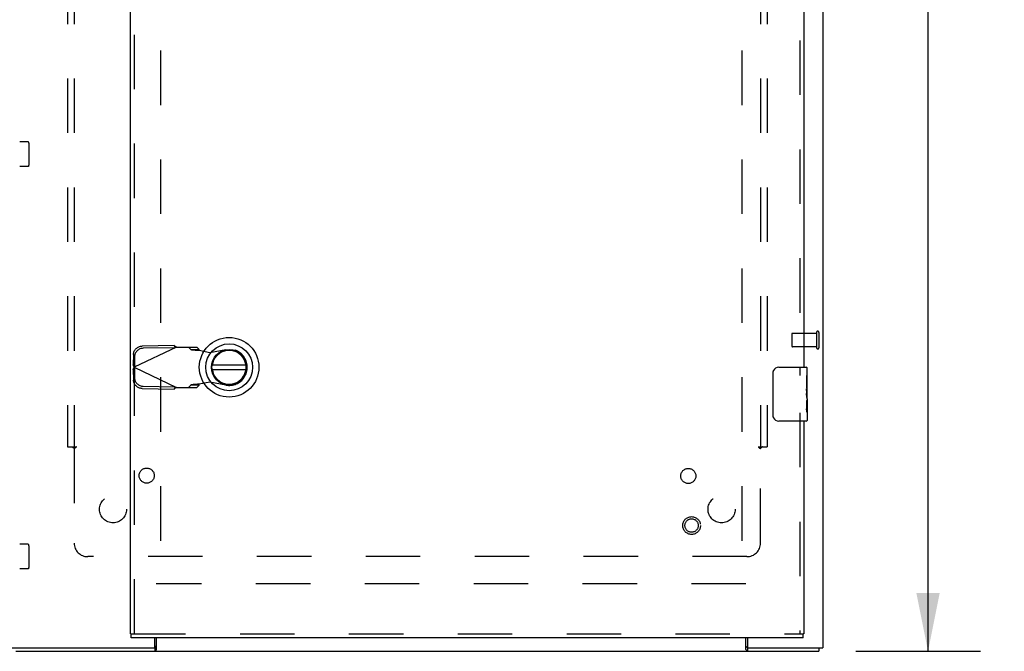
# Model space of a CAD drawing. Header units: inches. Extents: x 0 to 183, y 0 to 118.
# Tile 24 of 80: x 71 to 90, y 44 to 56. Entities that reach past the tile are written whole.
import ezdxf

# ---------------------------------------------------------------- set-up
doc = ezdxf.new("R2010")
doc.units = ezdxf.units.IN
doc.header["$LTSCALE"] = 10.065561
doc.header["$MEASUREMENT"] = 0
doc.linetypes.add('HIDDEN', pattern=[0.2, 0.1, -0.1])
doc.layers.get('0').update_dxf_attribs({"linetype": 'CONTINUOUS'})
for name, color, linetype in [('DEFAULT_2', 8, 'HIDDEN'), ('DIMENSIONS', 7, 'CONTINUOUS'), ('EXD_ENCLOSURE_DOOR_ASSEMBLY', 7, 'CONTINUOUS'), ('SUBPANEL', 7, 'CONTINUOUS')]:
    doc.layers.add(name, color=color, linetype=linetype)
doc.styles.get("Standard").update_dxf_attribs({"font": 'arial.ttf'})
doc.dimstyles.new('DIMSTYLE_1', dxfattribs={"dimtxt": 0.807398, "dimasz": 1.076531, "dimexe": 0.09, "dimexo": 0.07, "dimgap": 0.0375, "dimtad": 0, "dimtih": 1, "dimtoh": 1, "dimzin": 4, "dimdsep": 46, "dimtxsty": 'Standard', "dimblk": '_FILLED', "dimblk1": '_FILLED', "dimblk2": '_FILLED', "dimcen": 0.09, "dimadec": 3, "dimazin": 1, "dimtfac": 1, "dimtdec": 3, "dimtofl": 0, "dimtmove": 0, "dimatfit": 3, "dimldrblk": '_FILLED', "dimfxl": 0, "dimtolj": 1, "dimtzin": 4, "dimarcsym": 0})

# ---------------------------------------------------------------- blocks, each defined once
blk = doc.blocks.new('_FILLED')
at = {"color": 0, "linetype": 'ByBlock'}
blk.add_solid([(0, 0), (-1, 0.2), (-1, -0.2)], dxfattribs=at)
blk = doc.blocks.new('*D11')
at = {"layer": 'DIMENSIONS', "color": 2, "linetype": 'Continuous'}
for p, q in [((72.598, 61.694), (72.598, 59.318)), ((71.178, 60.287), (69.025, 60.287)), ((72.598, 60.287), (74.979, 60.287))]:
    blk.add_line(p, q, dxfattribs=at)
at = {"layer": 'DIMENSIONS', "color": 2, "linetype": 'Continuous', "xscale": 1.0765306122, "yscale": 1.0765306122, "zscale": 1.0765306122}
blk.add_blockref('_FILLED', (71.178, 60.287), dxfattribs=at)
at = {"layer": 'DIMENSIONS', "color": 2, "linetype": 'Continuous', "xscale": 1.0765306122, "yscale": 1.0765306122, "zscale": 1.0765306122, "rotation": 180}
blk.add_blockref('_FILLED', (72.598, 60.287), dxfattribs=at)
at = {"layer": 'DIMENSIONS', "color": 2, "linetype": 'Continuous', "insert": (75.383, 60.69), "char_height": 0.8074, "width": 2.19408, "attachment_point": 1, "line_spacing_factor": 0.9}
blk.add_mtext('1.42', dxfattribs=at)
blk = doc.blocks.new('*D12')
at = {"layer": 'DIMENSIONS', "color": 2, "linetype": 'Continuous'}
for p, q in [((86.786, 78.87), (89.089, 78.87)), ((88.12, 78.87), (88.12, 62.428)), ((88.12, 44.37), (88.12, 60.813)), ((86.786, 44.37), (89.089, 44.37))]:
    blk.add_line(p, q, dxfattribs=at)
at = {"layer": 'DIMENSIONS', "color": 2, "linetype": 'Continuous', "xscale": 1.0765306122, "yscale": 1.0765306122, "zscale": 1.0765306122}
for p, rotation in [((88.12, 78.87), 90), ((88.12, 44.37), 270)]:
    blk.add_blockref('_FILLED', p, dxfattribs=dict(at, rotation=rotation))
at = {"layer": 'DIMENSIONS', "color": 2, "linetype": 'Continuous', "insert": (88.12, 62.024), "char_height": 0.8074, "width": 2.82139, "attachment_point": 2, "line_spacing_factor": 0.9}
blk.add_mtext('34.50', dxfattribs=at)

msp = doc.modelspace()

# ---------------------------------------------------------------- linework, layer by layer
at = {"color": 3, "linetype": 'Continuous'}
for p, q in [((86.178, 78.807), (86.178, 44.433)), ((73.826, 44.448), (73.826, 44.62)), ((73.853, 44.62), (73.853, 44.402)), ((84.753, 44.402), (84.753, 44.62)), ((84.78, 44.62), (84.78, 44.448)), ((71.178, 44.433), (73.811, 44.433)), ((84.795, 44.433), (86.178, 44.433)), ((71.253, 44.37), (86.103, 44.37))]:
    msp.add_line(p, q, dxfattribs=at)
at = {"color": 7, "linetype": 'Continuous'}
for p, q in [((73.825, 44.443), (73.825, 44.37)), ((84.78, 44.445), (84.78, 44.445)), ((84.781, 44.443), (84.781, 44.37)), ((86.103, 44.433), (86.103, 44.37))]:
    msp.add_line(p, q, dxfattribs=at)
for points in [[(73.853, 44.461), (73.852, 44.461), (73.851, 44.461), (73.849, 44.461), (73.848, 44.461), (73.847, 44.461), (73.845, 44.46), (73.844, 44.459), (73.842, 44.458), (73.841, 44.457), (73.84, 44.456), (73.838, 44.455), (73.837, 44.454), (73.836, 44.452), (73.835, 44.451), (73.834, 44.45), (73.832, 44.449), (73.831, 44.448), (73.83, 44.447), (73.828, 44.446), (73.827, 44.446), (73.826, 44.445), (73.826, 44.445)], [(84.753, 44.461), (84.754, 44.461), (84.755, 44.461), (84.756, 44.461), (84.758, 44.461), (84.759, 44.461), (84.761, 44.46), (84.762, 44.459), (84.764, 44.458), (84.765, 44.457), (84.766, 44.456), (84.767, 44.455), (84.769, 44.454), (84.77, 44.452), (84.771, 44.451), (84.772, 44.45), (84.773, 44.449), (84.775, 44.448), (84.776, 44.447), (84.777, 44.446), (84.778, 44.446), (84.78, 44.445)]]:
    msp.add_lwpolyline(points, dxfattribs=at)
at = {"color": 3, "linetype": 'Continuous'}
for points in [[(73.842, 44.386), (73.84, 44.384), (73.839, 44.382), (73.838, 44.38), (73.837, 44.378), (73.835, 44.377), (73.834, 44.375), (73.832, 44.374), (73.831, 44.372), (73.83, 44.372), (73.828, 44.371), (73.827, 44.371), (73.826, 44.37), (73.825, 44.37)], [(73.853, 44.402), (73.852, 44.401), (73.85, 44.4), (73.849, 44.398), (73.848, 44.397), (73.847, 44.395), (73.845, 44.393), (73.844, 44.39), (73.842, 44.386)], [(84.753, 44.402), (84.754, 44.401), (84.755, 44.4), (84.757, 44.398), (84.758, 44.397), (84.759, 44.395), (84.76, 44.393), (84.762, 44.39)], [(84.762, 44.39), (84.764, 44.386), (84.765, 44.384), (84.767, 44.382), (84.768, 44.38), (84.769, 44.378), (84.77, 44.377), (84.772, 44.375), (84.773, 44.374), (84.775, 44.372), (84.776, 44.372), (84.777, 44.371), (84.779, 44.371), (84.78, 44.37), (84.781, 44.37)]]:
    msp.add_lwpolyline(points, dxfattribs=at)
for centre, start, end in [((73.811, 44.448), 270, 360), ((84.795, 44.448), 180, 270)]:
    msp.add_arc(centre, 0.015, start, end, dxfattribs=at)
at = {"layer": 'DEFAULT_2', "color": 8, "linetype": 'HIDDEN'}
for p, q in [((73.928, 77.618), (73.928, 45.622)), ((84.678, 77.618), (84.678, 45.622)), ((71.482, 53.786), (71.327, 53.786)), ((71.503, 53.392), (71.503, 53.724)), ((71.482, 53.33), (71.327, 53.33)), ((86.06, 50.247), (85.613, 50.247)), ((86.06, 50.265), (86.06, 49.981)), ((86.103, 50.265), (86.103, 49.981)), ((85.603, 50.237), (85.603, 50.009)), ((86.06, 49.999), (85.613, 49.999)), ((71.482, 46.348), (71.327, 46.348)), ((71.503, 45.954), (71.503, 46.286)), ((71.482, 45.893), (71.327, 45.893)), ((84.753, 45.62), (73.853, 45.62))]:
    msp.add_line(p, q, dxfattribs=at)
for points in [[(71.49, 53.781), (71.49, 53.781), (71.489, 53.782), (71.488, 53.783), (71.487, 53.784), (71.486, 53.785), (71.484, 53.785), (71.483, 53.785), (71.482, 53.786)], [(71.496, 53.767), (71.493, 53.774), (71.49, 53.781)], [(71.49, 53.335), (71.493, 53.342), (71.496, 53.348)], [(71.49, 53.335), (71.49, 53.335), (71.489, 53.333), (71.488, 53.332), (71.487, 53.332), (71.486, 53.331), (71.484, 53.33), (71.483, 53.33), (71.482, 53.33)], [(71.49, 46.343), (71.49, 46.344), (71.489, 46.345), (71.488, 46.346), (71.487, 46.347), (71.486, 46.347), (71.484, 46.348), (71.483, 46.348), (71.482, 46.348)], [(71.496, 46.33), (71.493, 46.337), (71.49, 46.343)], [(71.49, 45.898), (71.49, 45.897), (71.489, 45.896), (71.488, 45.895), (71.487, 45.894), (71.486, 45.893), (71.484, 45.893), (71.483, 45.893), (71.482, 45.893)], [(71.49, 45.898), (71.493, 45.904), (71.496, 45.911)]]:
    msp.add_lwpolyline(points, dxfattribs=at)
for centre, radius, start, end in [((71.362, 53.724), 0.141, 0, 17.9843), ((71.362, 53.392), 0.141, 342.0157, 360), ((85.613, 50.237), 0.01, 90, 180), ((86.081, 50.265), 0.0215, 0, 180), ((85.613, 50.009), 0.01, 180, 270), ((86.081, 49.981), 0.0215, 180, 360), ((71.362, 46.286), 0.141, 0, 17.9843), ((71.362, 45.954), 0.141, 342.0157, 360)]:
    msp.add_arc(centre, radius, start, end, dxfattribs=at)
at = {"layer": 'EXD_ENCLOSURE_DOOR_ASSEMBLY', "color": 3, "linetype": 'Continuous'}
for p, q in [((73.374, 44.695), (73.374, 78.545)), ((85.824, 73.623), (85.824, 49.623)), ((85.824, 48.623), (85.824, 44.695)), ((85.811, 44.62), (73.387, 44.62))]:
    msp.add_line(p, q, dxfattribs=at)
at = {"layer": 'EXD_ENCLOSURE_DOOR_ASSEMBLY', "color": 8, "linetype": 'HIDDEN'}
for p, q in [((73.449, 44.695), (73.449, 78.545)), ((85.749, 73.778), (85.749, 49.468)), ((74.228, 49.994), (73.441, 49.62)), ((74.18, 50.023), (73.59, 50.012)), ((74.2, 49.981), (73.609, 49.971)), ((74.18, 50.023), (74.2, 49.981)), ((74.212, 50.004), (74.228, 49.994)), ((74.228, 49.994), (74.602, 49.994)), ((74.447, 49.994), (74.488, 49.948)), ((74.488, 49.948), (74.643, 49.948)), ((74.643, 49.948), (74.602, 49.994)), ((74.647, 49.934), (74.844, 49.896)), ((74.844, 49.896), (75.139, 49.95)), ((73.431, 49.858), (73.427, 49.665)), ((73.45, 49.816), (73.447, 49.623)), ((73.447, 49.623), (73.427, 49.665)), ((73.432, 49.65), (73.427, 49.665)), ((73.427, 49.576), (73.447, 49.617)), ((73.427, 49.576), (73.432, 49.59)), ((73.427, 49.576), (73.431, 49.383)), ((73.436, 49.635), (73.432, 49.65)), ((73.432, 49.59), (73.436, 49.605)), ((73.441, 49.62), (73.436, 49.635)), ((73.436, 49.605), (73.441, 49.62)), ((73.441, 49.62), (74.228, 49.246)), ((73.447, 49.617), (73.45, 49.424)), ((74.844, 49.345), (74.647, 49.307)), ((75.139, 49.291), (74.844, 49.345)), ((73.59, 49.228), (74.18, 49.218)), ((73.609, 49.27), (74.2, 49.26)), ((74.2, 49.26), (74.18, 49.218)), ((74.228, 49.246), (74.602, 49.246)), ((74.488, 49.292), (74.447, 49.246)), ((74.643, 49.292), (74.488, 49.292)), ((74.602, 49.246), (74.643, 49.292)), ((74.647, 49.307), (74.615, 49.305)), ((85.749, 48.778), (85.749, 44.695)), ((73.387, 44.695), (85.811, 44.695))]:
    msp.add_line(p, q, dxfattribs=at)
at = {"layer": 'EXD_ENCLOSURE_DOOR_ASSEMBLY', "color": 7, "linetype": 'Continuous'}
for p, q in [((75.511, 49.66), (74.886, 49.66)), ((74.886, 49.581), (75.511, 49.581)), ((85.259, 48.723), (85.259, 49.523)), ((85.359, 49.623), (85.869, 49.623)), ((85.884, 49.04), (85.884, 49.608)), ((85.884, 49.469), (85.874, 49.469)), ((85.874, 49.469), (85.874, 49.238)), ((85.884, 49.301), (85.874, 49.301)), ((85.884, 49.238), (85.874, 49.238)), ((85.884, 49.202), (85.874, 49.202)), ((85.874, 49.191), (85.874, 49.138)), ((85.884, 49.008), (85.874, 49.008)), ((85.874, 49.008), (85.874, 48.851)), ((85.881, 49.071), (85.884, 49.071)), ((85.884, 49.038), (85.884, 48.785)), ((85.875, 48.84), (85.884, 48.84)), ((85.869, 48.623), (85.359, 48.623)), ((85.884, 48.782), (85.884, 48.638)), ((73.374, 44.695), (73.387, 44.695)), ((73.387, 44.62), (73.387, 44.695)), ((85.824, 44.695), (85.811, 44.695)), ((85.811, 44.62), (85.811, 44.695))]:
    msp.add_line(p, q, dxfattribs=at)
at = {"layer": 'EXD_ENCLOSURE_DOOR_ASSEMBLY', "color": 8, "linetype": 'HIDDEN'}
for points in [[(73.431, 49.858), (73.432, 49.873), (73.434, 49.888), (73.438, 49.902), (73.444, 49.916), (73.45, 49.93), (73.459, 49.943), (73.468, 49.955), (73.478, 49.966), (73.49, 49.976), (73.502, 49.985), (73.516, 49.993), (73.53, 50), (73.544, 50.005), (73.559, 50.009), (73.574, 50.011), (73.59, 50.012)], [(73.609, 49.971), (73.594, 49.97), (73.579, 49.967), (73.564, 49.964), (73.549, 49.958), (73.535, 49.952), (73.522, 49.944), (73.51, 49.935), (73.498, 49.924), (73.488, 49.913), (73.478, 49.901), (73.47, 49.888), (73.463, 49.875), (73.458, 49.861), (73.454, 49.846), (73.451, 49.831), (73.45, 49.816)], [(74.18, 50.023), (74.188, 50.018), (74.196, 50.013), (74.204, 50.009), (74.212, 50.004)], [(74.488, 49.948), (74.492, 49.947), (74.497, 49.946), (74.504, 49.945), (74.512, 49.944), (74.521, 49.943), (74.532, 49.942), (74.544, 49.941), (74.556, 49.94), (74.57, 49.939), (74.585, 49.938), (74.6, 49.937), (74.615, 49.936), (74.647, 49.934)], [(74.647, 49.934), (74.646, 49.936), (74.646, 49.939), (74.645, 49.941), (74.644, 49.943), (74.644, 49.946), (74.643, 49.948)], [(73.59, 49.228), (73.574, 49.229), (73.559, 49.232), (73.544, 49.236), (73.53, 49.241), (73.516, 49.247), (73.502, 49.255), (73.49, 49.264), (73.478, 49.275), (73.468, 49.286), (73.459, 49.298), (73.45, 49.311), (73.444, 49.324), (73.438, 49.339), (73.434, 49.353), (73.432, 49.368), (73.431, 49.383)], [(73.45, 49.424), (73.451, 49.409), (73.454, 49.395), (73.458, 49.38), (73.463, 49.366), (73.47, 49.352), (73.478, 49.34), (73.488, 49.327), (73.498, 49.316), (73.51, 49.306), (73.522, 49.297), (73.535, 49.289), (73.549, 49.282), (73.564, 49.277), (73.579, 49.273), (73.594, 49.271), (73.609, 49.27)], [(74.228, 49.246), (74.212, 49.237), (74.204, 49.232), (74.196, 49.227), (74.188, 49.223), (74.18, 49.218)], [(74.615, 49.305), (74.6, 49.304), (74.585, 49.303), (74.57, 49.302), (74.556, 49.301), (74.544, 49.3), (74.532, 49.299), (74.521, 49.298), (74.512, 49.297), (74.504, 49.296), (74.497, 49.294), (74.492, 49.293), (74.488, 49.292)], [(74.643, 49.292), (74.644, 49.295), (74.644, 49.297), (74.645, 49.3), (74.646, 49.302), (74.646, 49.304), (74.647, 49.307)]]:
    msp.add_lwpolyline(points, dxfattribs=at)
at = {"layer": 'EXD_ENCLOSURE_DOOR_ASSEMBLY', "color": 7, "linetype": 'Continuous'}
for points in [[(85.259, 49.523), (85.259, 49.529), (85.259, 49.535), (85.26, 49.541), (85.262, 49.547), (85.263, 49.553), (85.265, 49.559)], [(85.874, 49.191), (85.874, 49.198), (85.874, 49.204), (85.875, 49.21), (85.875, 49.216), (85.876, 49.222), (85.877, 49.227)], [(85.881, 49.07), (85.877, 49.097), (85.876, 49.105), (85.875, 49.114), (85.875, 49.123), (85.874, 49.131), (85.874, 49.138)], [(85.884, 49.038), (85.883, 49.045), (85.883, 49.053), (85.882, 49.061), (85.881, 49.07)], [(85.875, 48.832), (85.874, 48.842), (85.874, 48.851)], [(85.884, 48.782), (85.883, 48.785), (85.883, 48.789), (85.882, 48.795), (85.881, 48.801), (85.88, 48.808), (85.878, 48.815), (85.877, 48.824), (85.875, 48.832)], [(85.265, 48.687), (85.263, 48.692), (85.262, 48.698), (85.26, 48.704), (85.259, 48.71), (85.259, 48.717), (85.259, 48.723)]]:
    msp.add_lwpolyline(points, dxfattribs=at)
for radius in [0.551, 0.433, 0.329, 0.317]:
    msp.add_circle((75.199, 49.62), radius, dxfattribs=at)
at = {"layer": 'EXD_ENCLOSURE_DOOR_ASSEMBLY', "color": 8, "linetype": 'HIDDEN'}
for radius in [0.164, 0.124]:
    msp.add_circle((83.749, 46.695), radius, dxfattribs=at)
at = {"layer": 'EXD_ENCLOSURE_DOOR_ASSEMBLY', "color": 7, "linetype": 'Continuous'}
for centre, radius, start, end in [((75.199, 49.62), 0.315, 190.0787, 169.9213), ((85.359, 49.523), 0.1, 90, 158.7946), ((85.869, 49.608), 0.015, 0, 90), ((85.359, 48.723), 0.1, 201.1999, 270), ((85.869, 48.638), 0.015, 270, 360)]:
    msp.add_arc(centre, radius, start, end, dxfattribs=at)
at = {"layer": 'EXD_ENCLOSURE_DOOR_ASSEMBLY', "color": 8, "linetype": 'HIDDEN'}
msp.add_arc((75.199, 49.62), 0.335, 259.673, 100.327, dxfattribs=at)
at = {"layer": 'EXD_ENCLOSURE_DOOR_ASSEMBLY', "color": 7, "linetype": 'Continuous'}
msp.add_ellipse((85.684, 49.205), major_axis=(0.2, 0), ratio=0.432808, start_param=0, end_param=0.261817, dxfattribs=at)
at = {"layer": 'SUBPANEL', "color": 8, "linetype": 'HIDDEN'}
for p, q in [((72.209, 75.089), (72.209, 48.151)), ((72.334, 75.089), (72.334, 48.151)), ((85.022, 75.089), (85.022, 48.151)), ((85.147, 75.089), (85.147, 48.151)), ((72.209, 48.151), (72.295, 48.151)), ((72.295, 48.151), (72.374, 48.151)), ((72.334, 48.116), (72.334, 46.37)), ((84.981, 48.151), (85.06, 48.151)), ((85.022, 46.37), (85.022, 48.116)), ((85.06, 48.151), (85.147, 48.151)), ((84.772, 46.12), (72.584, 46.12))]:
    msp.add_line(p, q, dxfattribs=at)
for points in [[(72.295, 48.151), (72.3, 48.147), (72.305, 48.144), (72.308, 48.141), (72.312, 48.138), (72.315, 48.135)], [(72.315, 48.135), (72.321, 48.128), (72.325, 48.124), (72.329, 48.121), (72.334, 48.116)], [(72.374, 48.151), (72.372, 48.147), (72.37, 48.142), (72.366, 48.139), (72.362, 48.135), (72.358, 48.132), (72.354, 48.13), (72.349, 48.127), (72.344, 48.124), (72.339, 48.12), (72.334, 48.116)], [(84.981, 48.151), (84.983, 48.147), (84.986, 48.142), (84.99, 48.139), (84.993, 48.135), (84.998, 48.132), (85.002, 48.13), (85.007, 48.127), (85.012, 48.124), (85.017, 48.12), (85.022, 48.116)], [(85.034, 48.128), (85.031, 48.124), (85.026, 48.121), (85.022, 48.116)], [(85.06, 48.151), (85.055, 48.147), (85.051, 48.144), (85.047, 48.141), (85.044, 48.138), (85.041, 48.135), (85.034, 48.128)]]:
    msp.add_lwpolyline(points, dxfattribs=at)
for centre, radius in [((73.675, 47.618), 0.14), ((83.688, 47.611), 0.14), ((73.053, 46.995), 0.25), ((84.303, 46.995), 0.25)]:
    msp.add_circle(centre, radius, dxfattribs=at)
for centre, start, end in [((72.584, 46.37), 180, 270), ((84.772, 46.37), 270, 360)]:
    msp.add_arc(centre, 0.25, start, end, dxfattribs=at)

# ---------------------------------------------------------------- dimensions: what is measured, and where the dimension line sits
at = {"layer": 'DIMENSIONS', "color": 2, "linetype": 'Continuous'}
dim = msp.add_linear_dim(base=(88.12, 44.37), p1=(86.716, 78.87), p2=(86.716, 44.37), angle=270, dimstyle='DIMSTYLE_1', dxfattribs=at)
dim.commit()
dim.dimension.update_dxf_attribs({"geometry": '*D12', "text_midpoint": (88.118, 61.616), "dimtype": 160})
dim = msp.add_linear_dim(base=(72.598, 60.287), p1=(71.178, 44.513), p2=(72.598, 61.764), dimstyle='DIMSTYLE_1', dxfattribs=at)
dim.commit()
dim.dimension.update_dxf_attribs({"geometry": '*D11', "text_midpoint": (76.51, 60.288), "dimtype": 160})

doc.saveas('drawing.dxf')
